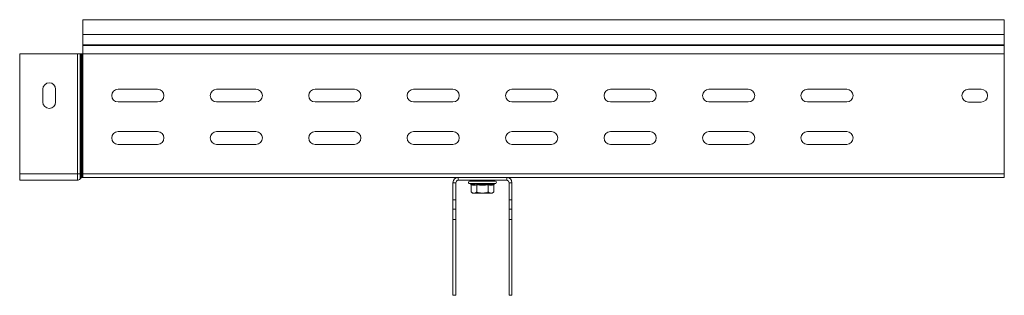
# Model space of a CAD drawing. Header units: millimetres. Extents: x 381 to 1444, y -914 to 659.
# Tile 5 of 9: x 452 to 952, y -316 to -176. Entities that reach past the tile are written whole.
import ezdxf

# ---------------------------------------------------------------- set-up
doc = ezdxf.new("R2010")
doc.units = ezdxf.units.MM

msp = doc.modelspace()

# ---------------------------------------------------------------- linework, layer by layer
at = {"color": 7, "linetype": 'Continuous', "lineweight": 15}
for p, q in [((952, -175.94), (484, -175.94)), ((484, -183.4), (484, -175.94)), ((952, -183.4), (952, -175.94)), ((484, -183.4), (952, -183.4)), ((484, -188.71), (484, -183.4)), ((952, -188.71), (952, -183.4)), ((484, -189.07), (484, -188.71)), ((484, -188.71), (952, -188.71)), ((484, -193.2), (484, -189.07)), ((484, -189.07), (952, -189.07)), ((952, -189.07), (952, -188.71)), ((952, -193.2), (952, -189.07)), ((481.33, -193.2), (452, -193.2)), ((452, -254.14), (452, -193.2)), ((482.66, -193.2), (481.33, -193.2)), ((481.33, -254.14), (481.33, -193.2)), ((482.66, -254.14), (482.66, -193.2)), ((483.14, -193.2), (482.66, -193.2)), ((483.14, -254.14), (483.14, -193.2)), ((483.8, -193.2), (483.14, -193.2)), ((483.8, -254.14), (483.8, -193.2)), ((484, -193.2), (483.8, -193.2)), ((484, -254.14), (484, -193.2)), ((484, -193.2), (952, -193.2)), ((952, -254.14), (952, -193.2)), ((463.75, -211.21), (463.75, -217.71)), ((470.25, -217.71), (470.25, -211.21)), ((522, -211.19), (502, -211.19)), ((572, -211.19), (552, -211.19)), ((622, -211.19), (602, -211.19)), ((672, -211.19), (652, -211.19)), ((722, -211.19), (702, -211.19)), ((772, -211.19), (752, -211.19)), ((822, -211.19), (802, -211.19)), ((872, -211.19), (852, -211.19)), ((933.75, -211.21), (940.25, -211.21)), ((502, -217.69), (522, -217.69)), ((552, -217.69), (572, -217.69)), ((602, -217.69), (622, -217.69)), ((652, -217.69), (672, -217.69)), ((702, -217.69), (722, -217.69)), ((752, -217.69), (772, -217.69)), ((802, -217.69), (822, -217.69)), ((852, -217.69), (872, -217.69)), ((940.25, -217.71), (933.75, -217.71)), ((522, -232.69), (502, -232.69)), ((572, -232.69), (552, -232.69)), ((622, -232.69), (602, -232.69)), ((672, -232.69), (652, -232.69)), ((722, -232.69), (702, -232.69)), ((772, -232.69), (752, -232.69)), ((822, -232.69), (802, -232.69)), ((872, -232.69), (852, -232.69)), ((502, -239.19), (522, -239.19)), ((552, -239.19), (572, -239.19)), ((602, -239.19), (622, -239.19)), ((652, -239.19), (672, -239.19)), ((702, -239.19), (722, -239.19)), ((752, -239.19), (772, -239.19)), ((802, -239.19), (822, -239.19)), ((852, -239.19), (872, -239.19)), ((481.33, -254.14), (452, -254.14)), ((452, -257.34), (452, -254.14)), ((482.66, -254.14), (481.33, -254.14)), ((481.33, -257.34), (481.33, -254.14)), ((482.66, -256.76), (482.66, -254.14)), ((483.14, -254.14), (482.66, -254.14)), ((483.14, -256.24), (483.14, -254.14)), ((483.8, -254.14), (483.14, -254.14)), ((483.8, -255.94), (483.8, -254.14)), ((484, -254.14), (483.8, -254.14)), ((484, -255.94), (484, -254.14)), ((484, -254.14), (952, -254.14)), ((952, -255.94), (952, -254.14)), ((481.33, -257.34), (452, -257.34)), ((483.14, -256.24), (482.66, -256.76)), ((484, -255.94), (483.8, -255.94)), ((484, -255.94), (674.7, -255.94)), ((672, -258.64), (673.5, -258.64)), ((672, -267.39), (672, -258.64)), ((673.5, -267.39), (673.5, -258.64)), ((674.7, -255.94), (674.7, -257.44)), ((674.7, -255.94), (699.3, -255.94)), ((674.7, -257.44), (699.3, -257.44)), ((680.27, -259.04), (680.94, -259.28)), ((687, -257.94), (680.47, -257.94)), ((681.23, -259.66), (681.23, -263.34)), ((684, -257.44), (684, -257.94)), ((684.11, -259.66), (684.11, -263.34)), ((693.53, -257.94), (687, -257.94)), ((689.89, -259.66), (689.89, -263.34)), ((690, -257.94), (690, -257.44)), ((692.77, -259.66), (692.77, -263.34)), ((693.07, -259.28), (693.73, -259.04)), ((699.3, -255.94), (952, -255.94)), ((699.3, -255.94), (699.3, -257.44)), ((702, -258.64), (700.5, -258.64)), ((700.5, -258.64), (700.5, -267.39)), ((702, -258.64), (702, -267.39)), ((681.23, -263.34), (682, -263.94)), ((682, -263.94), (682.67, -263.94)), ((687, -263.94), (682.67, -263.94)), ((687, -263.94), (691.33, -263.94)), ((691.33, -263.94), (692, -263.94)), ((692, -263.94), (692.77, -263.34)), ((672, -267.39), (673.5, -267.39)), ((672, -272.09), (672, -267.39)), ((673.5, -267.39), (673.5, -272.09)), ((700.5, -267.39), (702, -267.39)), ((700.5, -272.09), (700.5, -267.39)), ((702, -267.39), (702, -272.09)), ((673.5, -272.09), (672, -272.09)), ((672, -277.28), (672, -272.09)), ((673.5, -277.28), (673.5, -272.09)), ((702, -272.09), (700.5, -272.09)), ((700.5, -272.09), (700.5, -277.28)), ((702, -272.09), (702, -277.28)), ((673.5, -277.28), (672, -277.28)), ((672, -315.78), (672, -277.28)), ((673.5, -315.78), (673.5, -277.28)), ((700.5, -277.28), (702, -277.28)), ((700.5, -277.28), (700.5, -315.78)), ((702, -276.74), (702, -276.94)), ((702, -276.94), (702, -277.28)), ((702, -277.28), (702, -315.78)), ((673.5, -315.78), (672, -315.78)), ((700.5, -315.78), (702, -315.78))]:
    msp.add_line(p, q, dxfattribs=at)
at = {"color": 8, "linetype": 'Continuous', "lineweight": 15}
for p, q in [((687, -259.04), (680.27, -259.04)), ((693.73, -259.04), (687, -259.04))]:
    msp.add_line(p, q, dxfattribs=at)
at = {"color": 7, "linetype": 'Continuous', "lineweight": 15}
for centre, radius, start, end in [((467, -211.21), 3.25, 0, 180), ((502, -214.44), 3.25, 90, 270), ((522, -214.44), 3.25, 270, 90), ((552, -214.44), 3.25, 90, 270), ((572, -214.44), 3.25, 270, 90), ((602, -214.44), 3.25, 90, 270), ((622, -214.44), 3.25, 270, 90), ((652, -214.44), 3.25, 90, 270), ((672, -214.44), 3.25, 270, 90), ((702, -214.44), 3.25, 90, 270), ((722, -214.44), 3.25, 270, 90), ((752, -214.44), 3.25, 90, 270), ((772, -214.44), 3.25, 270, 90), ((802, -214.44), 3.25, 90, 270), ((822, -214.44), 3.25, 270, 90), ((852, -214.44), 3.25, 90, 270), ((872, -214.44), 3.25, 270, 90), ((933.75, -214.46), 3.25, 90, 270), ((940.25, -214.46), 3.25, 270, 90), ((467, -217.71), 3.25, 180, 0), ((502, -235.94), 3.25, 90, 270), ((522, -235.94), 3.25, 270, 90), ((552, -235.94), 3.25, 90, 270), ((572, -235.94), 3.25, 270, 90), ((602, -235.94), 3.25, 90, 270), ((622, -235.94), 3.25, 270, 90), ((652, -235.94), 3.25, 90, 270), ((672, -235.94), 3.25, 270, 90), ((702, -235.94), 3.25, 90, 270), ((722, -235.94), 3.25, 270, 90), ((752, -235.94), 3.25, 90, 270), ((772, -235.94), 3.25, 270, 90), ((802, -235.94), 3.25, 90, 270), ((822, -235.94), 3.25, 270, 90), ((852, -235.94), 3.25, 90, 270), ((872, -235.94), 3.25, 270, 90), ((481.33, -255.54), 1.8, 270, 317.6859), ((483.8, -256.84), 0.9, 90, 137.6859), ((674.7, -258.64), 2.7, 90, 180), ((674.7, -258.64), 1.2, 90, 180), ((680.47, -258.51), 0.567, 90, 250), ((693.53, -258.51), 0.567, 290, 90), ((699.3, -258.64), 2.7, 360, 90), ((699.3, -258.64), 1.2, 360, 90)]:
    msp.add_arc(centre, radius, start, end, dxfattribs=at)
for points, knots in [([(680.94, -259.28), (681.06, -259.33), (681.66, -259.53), (682.69, -259.68), (683.56, -259.41), (683.97, -259.28)], [0, 0, 0, 0, 0.118083, 0.592258, 1, 1, 1, 1]), ([(680.94, -259.28), (680.94, -259.28), (680.98, -259.3), (681.06, -259.34), (681.15, -259.43), (681.21, -259.54), (681.22, -259.62), (681.23, -259.66)], [0, 0, 0, 0, 0.007937, 0.267536, 0.5286, 0.763811, 1, 1, 1, 1]), ([(684.11, -259.66), (683.64, -259.79), (682.68, -260.06), (681.72, -259.79), (681.23, -259.66)], [0, 0, 0, 0, 0.492147, 1, 1, 1, 1]), ([(683.97, -259.28), (684.2, -259.33), (685.39, -259.53), (687.44, -259.68), (689.21, -259.41), (690.03, -259.28)], [0, 0, 0, 0, 0.1180824, 0.5922606, 1, 1, 1, 1]), ([(684.11, -259.66), (684.11, -259.62), (684.11, -259.54), (684.08, -259.43), (684.03, -259.34), (683.99, -259.3), (683.97, -259.28), (683.97, -259.28)], [0, 0, 0, 0, 0.236183, 0.471395, 0.732469, 0.99208, 1, 1, 1, 1]), ([(689.89, -259.66), (688.94, -259.79), (687.02, -260.06), (685.09, -259.79), (684.11, -259.66)], [0, 0, 0, 0, 0.4921503, 1, 1, 1, 1]), ([(689.89, -259.66), (689.89, -259.62), (689.89, -259.54), (689.93, -259.43), (689.97, -259.34), (690.01, -259.3), (690.03, -259.28), (690.03, -259.28)], [0, 0, 0, 0, 0.236183, 0.471395, 0.732469, 0.99208, 1, 1, 1, 1]), ([(692.77, -259.66), (692.3, -259.79), (691.34, -260.06), (690.38, -259.79), (689.89, -259.66)], [0, 0, 0, 0, 0.49215, 1, 1, 1, 1]), ([(690.03, -259.28), (690.15, -259.33), (690.73, -259.53), (691.75, -259.68), (692.65, -259.41), (693.07, -259.28)], [0, 0, 0, 0, 0.118083, 0.592257, 1, 1, 1, 1]), ([(692.77, -259.66), (692.78, -259.62), (692.79, -259.54), (692.85, -259.43), (692.94, -259.34), (693.02, -259.3), (693.07, -259.28), (693.07, -259.28)], [0, 0, 0, 0, 0.236189, 0.4714, 0.732464, 0.992063, 1, 1, 1, 1]), ([(681.23, -263.34), (681.65, -263.62), (682.13, -263.93), (682.62, -263.94), (682.67, -263.94)], [0, 0, 0, 0, 0.896038, 1, 1, 1, 1]), ([(682.67, -263.94), (683.07, -263.86), (683.56, -263.76), (684.02, -263.41), (684.11, -263.34)], [0, 0, 0, 0, 0.801465, 1, 1, 1, 1]), ([(687, -263.94), (686.86, -263.94), (685.9, -263.92), (684.93, -263.66), (684.15, -263.36), (684.11, -263.34)], [0, 0, 0, 0, 0.1484881, 0.9655706, 1, 1, 1, 1]), ([(689.89, -263.34), (689.64, -263.44), (688.72, -263.78), (687.73, -263.88), (687, -263.94)], [0, 0, 0, 0, 0.263253, 1, 1, 1, 1]), ([(689.89, -263.34), (690.31, -263.62), (690.79, -263.93), (691.28, -263.94), (691.33, -263.94)], [0, 0, 0, 0, 0.8960355, 1, 1, 1, 1]), ([(691.33, -263.94), (691.73, -263.86), (692.22, -263.76), (692.68, -263.41), (692.77, -263.34)], [0, 0, 0, 0, 0.801461, 1, 1, 1, 1])]:
    msp.add_open_spline(points, degree=3, knots=knots, dxfattribs=at)

doc.saveas('drawing.dxf')
